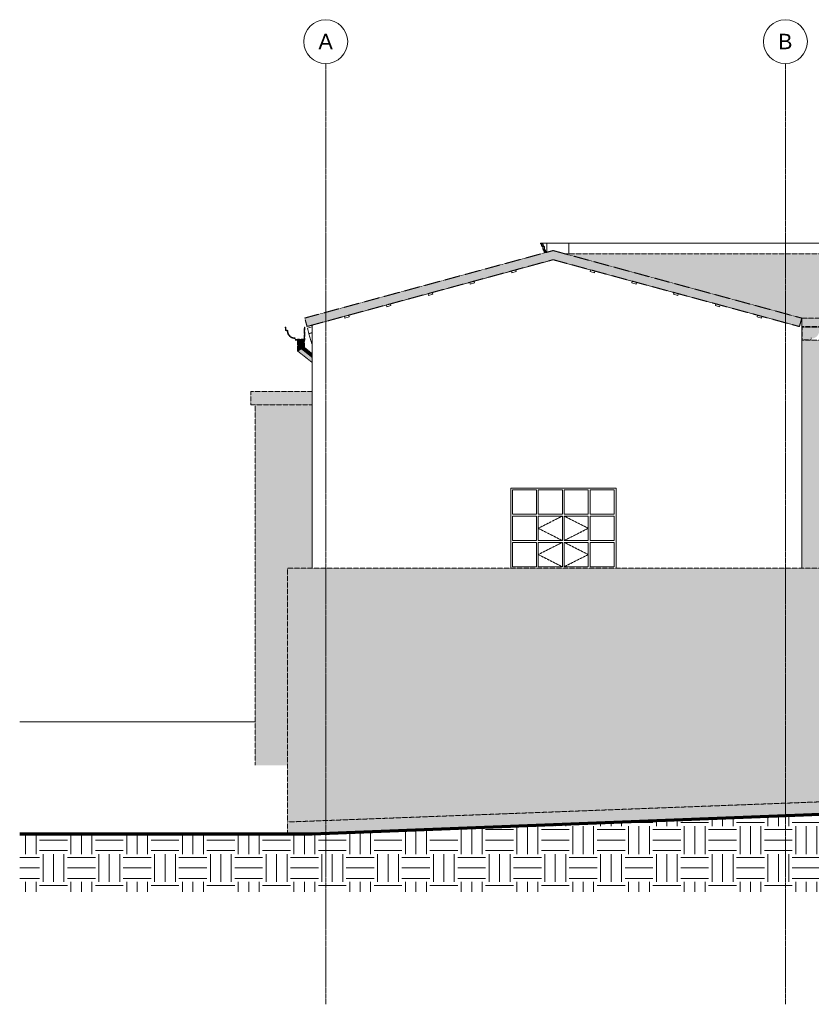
# Model space of a CAD drawing. Header units: millimetres. Extents: x -5998 to 63709, y -2391 to 8822.
# Tile 240 of 256: x 36726 to 45742, y -2385 to 8822. Entities that reach past the tile are written whole.
import ezdxf

# ---------------------------------------------------------------- set-up
doc = ezdxf.new("R2010")
doc.units = ezdxf.units.MM
for name, pattern in [('_Tracejado médio', [4, 3, -1]), ('_Tracejado pequeno', [2.25, 1.5, -0.75]), ('_Traço - ponto', [16, 12, -2, 0, -2])]:
    doc.linetypes.add(name, pattern=pattern)
for name, color, linetype, lineweight in [('A-FLOR', 192, 'Continuous', 18), ('A-FLOR-PATT', 8, 'Continuous', 25), ('A-GENM', 13, 'Continuous', 18), ('A-GLAZ', 151, 'Continuous', 18), ('A-GLAZ-CWMG', 51, 'Continuous', 18), ('A-GLAZ-HDLN', 1, '_Tracejado pequeno', 18), ('A-ROOF', 132, 'Continuous', 25), ('A-ROOF-OTLN', 132, 'Continuous', 25), ('A-ROOF-PATT', 132, 'Continuous', 25), ('A-WALL', 113, 'Continuous', 25), ('S-GRID', 1, 'Continuous', 9), ('S-GRID-IDEN', 1, 'Continuous', 9)]:
    doc.layers.add(name, color=color, linetype=linetype, lineweight=lineweight)
doc.styles.add('Arial_2', font='arial.ttf', dxfattribs={"height": 175})
pattern_1 = [(0, (39492.54, 0), (317.5, 317.5), [317.5, -317.5]), (0, (39492.54, 119.06), (317.5, 317.5), [317.5, -317.5]), (0, (39492.54, 238.12), (317.5, 317.5), [317.5, -317.5]), (90, (39532.23, 277.8), (-317.5, 317.5), [317.5, -317.5]), (90, (39651.3, 277.8), (-317.5, 317.5), [317.5, -317.5]), (90, (39770.36, 277.8), (-317.5, 317.5), [317.5, -317.5])]

# ---------------------------------------------------------------- blocks, each defined once
blk = doc.blocks.new('Janelas_J2 e J4 - J4 - 1_2 x 1_81-4330366-ELEVAÇÃO 4 - MANTER _ DEMOLIR')
at = {"layer": 'A-GLAZ'}
for p, q in [((2798, 3192), (2798, 3470)), ((2798, 3470), (3073, 3470)), ((3073, 3470), (3073, 3192)), ((3093, 3192), (3093, 3470)), ((3093, 3470), (3368, 3470)), ((3368, 3470), (3368, 3192)), ((3388, 3192), (3388, 3470)), ((3388, 3470), (3663, 3470)), ((3663, 3470), (3663, 3192)), ((3683, 3192), (3683, 3470)), ((3683, 3470), (3958, 3470)), ((3958, 3470), (3958, 3192)), ((3073, 3192), (2798, 3192)), ((2798, 2893), (2798, 3172)), ((2798, 3172), (3073, 3172)), ((3073, 3172), (3073, 2893)), ((3368, 3192), (3093, 3192)), ((3093, 2893), (3093, 3172)), ((3093, 3172), (3368, 3172)), ((3368, 3172), (3368, 2893)), ((3663, 3192), (3388, 3192)), ((3388, 2893), (3388, 3172)), ((3388, 3172), (3663, 3172)), ((3663, 3172), (3663, 2893)), ((3958, 3192), (3683, 3192)), ((3683, 2893), (3683, 3172)), ((3683, 3172), (3958, 3172)), ((3958, 3172), (3958, 2893)), ((3073, 2893), (2798, 2893)), ((2798, 2595), (2798, 2873)), ((2798, 2873), (3073, 2873)), ((3073, 2873), (3073, 2595)), ((3368, 2893), (3093, 2893)), ((3093, 2595), (3093, 2873)), ((3093, 2873), (3368, 2873)), ((3368, 2873), (3368, 2595)), ((3663, 2893), (3388, 2893)), ((3388, 2595), (3388, 2873)), ((3388, 2873), (3663, 2873)), ((3663, 2873), (3663, 2595)), ((3958, 2893), (3683, 2893)), ((3683, 2595), (3683, 2873)), ((3683, 2873), (3958, 2873)), ((3958, 2873), (3958, 2595)), ((3073, 2595), (2798, 2595)), ((3368, 2595), (3093, 2595)), ((3663, 2595), (3388, 2595)), ((3958, 2595), (3683, 2595))]:
    blk.add_line(p, q, dxfattribs=at)
at = {"layer": 'A-GLAZ-HDLN'}
for p, q in [((3368, 3172), (3093, 3033)), ((3388, 3172), (3663, 3033)), ((3093, 3033), (3368, 2893)), ((3663, 3033), (3388, 2893)), ((3368, 2873), (3093, 2734)), ((3388, 2873), (3663, 2734)), ((3093, 2734), (3368, 2595)), ((3663, 2734), (3388, 2595))]:
    blk.add_line(p, q, dxfattribs=at)
blk = doc.blocks.new('Generic Models 19 - Generic Models 19-3087287-ELEVAÇÃO 4 - MANTER _ DEMOLIR')
at = {"layer": 'A-GENM'}
for p, q in [((3120, 6279), (3135, 6279)), ((3120, 6269), (3120, 6279)), ((3135, 6279), (3140, 6279)), ((3135, 6269), (3135, 6279)), ((3140, 6279), (3140, 6269)), ((3140, 6279), (3190, 6279)), ((3190, 6174), (3190, 6279)), ((18380, 6279), (18430, 6279)), ((18430, 6279), (18430, 6269)), ((3135, 6269), (3120, 6269)), ((3145, 6249), (3130, 6249)), ((3140, 6269), (3135, 6269)), ((3135, 6239), (3135, 6249)), ((3150, 6239), (3135, 6239)), ((3142, 6269), (3140, 6269)), ((3150, 6249), (3145, 6249)), ((3145, 6210), (3145, 6239)), ((3160, 6210), (3145, 6210)), ((3155, 6249), (3150, 6249)), ((3150, 6239), (3150, 6249)), ((3155, 6239), (3150, 6239)), ((3150, 6197), (3150, 6210)), ((3165, 6197), (3150, 6197)), ((3155, 6249), (3155, 6239)), ((3165, 6239), (3155, 6239)), ((3155, 6187), (3155, 6197)), ((3170, 6187), (3155, 6187)), ((3160, 6210), (3160, 6239)), ((3165, 6210), (3160, 6210)), ((3160, 6166), (3160, 6187)), ((3165, 6239), (3165, 6210)), ((3170, 6210), (3165, 6210)), ((3165, 6197), (3165, 6210)), ((3170, 6197), (3165, 6197)), ((3170, 6210), (3170, 6197)), ((3175, 6197), (3170, 6197)), ((3170, 6187), (3170, 6197)), ((3170, 6169), (3170, 6187)), ((3175, 6187), (3170, 6187)), ((3175, 6197), (3175, 6187)), ((3180, 6187), (3175, 6187)), ((3175, 6170), (3175, 6187)), ((3180, 6187), (3180, 6172)), ((18380, 6169), (18380, 6182)), ((18395, 6187), (18390, 6187)), ((18390, 6187), (18390, 6161)), ((18400, 6197), (18395, 6197)), ((18395, 6197), (18395, 6187)), ((18405, 6210), (18400, 6210)), ((18400, 6210), (18400, 6197)), ((18415, 6239), (18405, 6239)), ((18405, 6239), (18405, 6210)), ((18420, 6249), (18415, 6249)), ((18415, 6249), (18415, 6239)), ((18430, 6269), (18428, 6269)), ((18390, 6161), (18380, 6161)), ((18390, 6152), (18380, 6152)), ((18380, 6076), (18390, 6076)), ((18390, 6152), (18390, 6147)), ((18390, 6147), (18390, 6076)), ((18390, 6076), (18390, 5579)), ((18390, 5579), (18380, 5579)), ((18380, 5579), (18380, 5569)), ((18380, 5569), (18390, 5569)), ((18405, 5549), (18380, 5549)), ((18380, 5549), (18380, 5480)), ((18390, 5569), (18390, 5579)), ((18390, 5569), (18390, 5549)), ((18405, 5475), (18405, 5549))]:
    blk.add_line(p, q, dxfattribs=at)
blk.add_arc((3135, 6255), 16.4, 341.0739, 63.7552, dxfattribs=at)
for points, knots in [([(3130, 6249), (3131, 6252), (3131, 6256), (3130, 6260), (3129, 6263), (3127, 6265), (3125, 6267), (3123, 6269), (3122, 6269)], [0, 0, 0, 0, 0.333333, 0.5, 0.583333, 0.666667, 0.833333, 1, 1, 1, 1]), ([(3145, 6249), (3146, 6252), (3146, 6256), (3145, 6260), (3144, 6263), (3143, 6265), (3140, 6267), (3138, 6269), (3137, 6269)], [0, 0, 0, 0, 0.333333, 0.5, 0.583333, 0.666667, 0.833333, 1, 1, 1, 1]), ([(18428, 6269), (18427, 6269), (18425, 6268), (18423, 6266), (18422, 6264), (18421, 6262), (18420, 6261), (18420, 6259), (18419, 6257), (18419, 6255), (18419, 6252), (18420, 6251), (18420, 6249)], [0, 0, 0, 0, 0.166667, 0.25, 0.333333, 0.416667, 0.5, 0.583333, 0.666667, 0.75, 0.833333, 1, 1, 1, 1])]:
    blk.add_open_spline(points, degree=3, knots=knots, dxfattribs=at)
blk = doc.blocks.new('Generic Models 24 - Generic Models 24-3312760-ELEVAÇÃO 4 - MANTER _ DEMOLIR')
at = {"layer": 'A-GENM', "linetype": '_Tracejado médio'}
h = blk.add_hatch(color=41, dxfattribs=at)
h.paths.add_polyline_path([(352, 5051), (392, 5071), (392, 5175), (352, 5175), (352, 5069)], flags=0)
h.paths.add_polyline_path([(363, 5180), (392, 5180), (392, 5186), (352, 5186), (352, 5180), (357, 5180)], flags=0)
h = blk.add_hatch(color=41, dxfattribs=at)
h.paths.add_polyline_path([(392, 5071), (432, 5090), (432, 5175), (392, 5175), (392, 5076)], flags=0)
h.paths.add_polyline_path([(426, 5180), (427, 5180), (427, 5186), (392, 5186), (392, 5180), (426, 5180)], flags=0)
for points in [[(18675, 5168), (18687, 5168), (18687, 5174), (18647, 5174), (18647, 5168), (18673, 5168)], [(18687, 5068), (18687, 5168), (18647, 5168), (18647, 5088), (18685, 5069)], [(18727, 5168), (18727, 5168), (18727, 5174), (18687, 5174), (18687, 5168), (18726, 5168)], [(18727, 5049), (18727, 5168), (18687, 5168), (18687, 5068), (18726, 5050)], [(518, 4920), (518, 4971), (392, 5071), (352, 5051), (497, 4936)], [(518, 4971), (518, 5021), (432, 5090), (392, 5071), (485, 4997)], [(18348, 4801), (18687, 5068), (18647, 5088), (18348, 4852), (18348, 4804)], [(18348, 4751), (18727, 5049), (18687, 5068), (18348, 4801), (18348, 4751)]]:
    blk.add_hatch(color=41, dxfattribs=at).paths.add_polyline_path(points, flags=0)
at = {"layer": 'A-GENM', "color": 30, "linetype": '_Tracejado médio'}
for p, q in [((352, 5186), (352, 5180)), ((352, 5186), (392, 5186)), ((352, 5175), (352, 5051)), ((392, 5186), (427, 5186)), ((432, 5090), (432, 5175)), ((18647, 5174), (18647, 5168)), ((18647, 5168), (18647, 5088)), ((18647, 5168), (18687, 5168)), ((18687, 5168), (18727, 5168)), ((18727, 5168), (18727, 5174)), ((18727, 5049), (18727, 5168)), ((352, 5051), (518, 4920)), ((518, 5021), (432, 5090)), ((18647, 5088), (18348, 4852)), ((18348, 4751), (18727, 5049))]:
    blk.add_line(p, q, dxfattribs=at)
for points, knots in [([(352, 5051), (352, 5051), (352, 5052), (357, 5054), (362, 5056), (367, 5059), (373, 5062), (381, 5066), (388, 5069), (392, 5071)], [0.5, 0.5, 0.5, 0.5, 0.5833333, 0.6666667, 0.75, 0.7916667, 0.8333333, 0.9166667, 1, 1, 1, 1]), ([(392, 5071), (395, 5072), (402, 5076), (410, 5080), (416, 5083), (421, 5085), (427, 5088), (431, 5090), (432, 5090), (432, 5090)], [0, 0, 0, 0, 0.0833333, 0.1666667, 0.2083333, 0.25, 0.3333333, 0.4166667, 0.5, 0.5, 0.5, 0.5]), ([(18647, 5088), (18647, 5088), (18648, 5087), (18652, 5085), (18657, 5083), (18662, 5080), (18668, 5077), (18676, 5073), (18683, 5070), (18687, 5068)], [0.5, 0.5, 0.5, 0.5, 0.5833333, 0.6666667, 0.75, 0.7916667, 0.8333333, 0.9166667, 1, 1, 1, 1]), ([(18687, 5068), (18690, 5067), (18697, 5063), (18706, 5059), (18711, 5057), (18717, 5054), (18722, 5051), (18726, 5049), (18727, 5049), (18727, 5049)], [0, 0, 0, 0, 0.0833333, 0.1666667, 0.2083333, 0.25, 0.3333333, 0.4166667, 0.5, 0.5, 0.5, 0.5])]:
    blk.add_open_spline(points, degree=3, knots=knots, dxfattribs=at)
blk = doc.blocks.new('Rectangular Mullion - 2x5 cm-4253635-ELEVAÇÃO 4 - MANTER _ DEMOLIR')
at = {"layer": 'A-GLAZ-CWMG'}
for p, q in [((5591, 5458), (5586, 5439)), ((5586, 5439), (5634, 5425)), ((5639, 5445), (5591, 5458)), ((5634, 5425), (5639, 5445))]:
    blk.add_line(p, q, dxfattribs=at)
blk = doc.blocks.new('Rectangular Mullion - 2x5 cm-3922211-ELEVAÇÃO 4 - MANTER _ DEMOLIR')
at = {"layer": 'A-GLAZ-CWMG'}
for p, q in [((935, 5459), (887, 5446)), ((887, 5446), (892, 5426)), ((892, 5426), (940, 5440)), ((940, 5440), (935, 5459))]:
    blk.add_line(p, q, dxfattribs=at)
blk = doc.blocks.new('Rectangular Mullion - 2x5 cm-3922816-ELEVAÇÃO 4 - MANTER _ DEMOLIR')
at = {"layer": 'A-GLAZ-CWMG'}
for p, q in [((5116, 5587), (5110, 5568)), ((5110, 5568), (5159, 5555)), ((5164, 5574), (5116, 5587)), ((5159, 5555), (5164, 5574))]:
    blk.add_line(p, q, dxfattribs=at)
blk = doc.blocks.new('Rectangular Mullion - 2x5 cm-4253693-ELEVAÇÃO 4 - MANTER _ DEMOLIR')
at = {"layer": 'A-GLAZ-CWMG'}
for p, q in [((4640, 5716), (4635, 5697)), ((4688, 5703), (4640, 5716)), ((4635, 5697), (4683, 5684)), ((4683, 5684), (4688, 5703))]:
    blk.add_line(p, q, dxfattribs=at)
blk = doc.blocks.new('Rectangular Mullion - 2x5 cm-3922826-ELEVAÇÃO 4 - MANTER _ DEMOLIR')
at = {"layer": 'A-GLAZ-CWMG'}
for p, q in [((4164, 5845), (4159, 5826)), ((4213, 5832), (4164, 5845)), ((4208, 5813), (4213, 5832)), ((4159, 5826), (4208, 5813))]:
    blk.add_line(p, q, dxfattribs=at)
blk = doc.blocks.new('Rectangular Mullion - 2x5 cm-4253695-ELEVAÇÃO 4 - MANTER _ DEMOLIR')
at = {"layer": 'A-GLAZ-CWMG'}
for p, q in [((3689, 5974), (3684, 5955)), ((3684, 5955), (3732, 5942)), ((3737, 5961), (3689, 5974)), ((3732, 5942), (3737, 5961))]:
    blk.add_line(p, q, dxfattribs=at)
blk = doc.blocks.new('Rectangular Mullion - 4x6_3-3931228-ELEVAÇÃO 4 - MANTER _ DEMOLIR')
at = {"layer": 'A-GLAZ-CWMG'}
for p, q in [((465, 5311), (518, 5325)), ((482, 5250), (465, 5311)), ((482, 5250), (518, 5260))]:
    blk.add_line(p, q, dxfattribs=at)
blk = doc.blocks.new('Rectangular Mullion - 6x12 cm 2-4090239-ELEVAÇÃO 4 - MANTER _ DEMOLIR')
at = {"layer": 'A-GLAZ-CWMG'}
for p, q in [((482, 5248), (518, 5258)), ((513, 5132), (482, 5248)), ((518, 5133), (513, 5132))]:
    blk.add_line(p, q, dxfattribs=at)
blk = doc.blocks.new('Grid - Head Grid-11506-ELEVAÇÃO 4 - MANTER _ DEMOLIR')
at = {"layer": 'S-GRID-IDEN'}
blk.add_circle((673, 8572), 250, dxfattribs=at)

msp = doc.modelspace()

# ---------------------------------------------------------------- hatches: boundary and pattern name
at = {"layer": 'A-FLOR'}
msp.add_hatch(color=254, dxfattribs=at).paths.add_polyline_path([(39778, -450), (39781, -450), (49038, -100), (49038, 40), (39778, -310)], flags=0)
at = {"layer": 'A-FLOR-PATT', "lineweight": 18}
h = msp.add_hatch(dxfattribs=at)
h.set_pattern_fill('FP_2', color=256, style=0, pattern_type=2)
h.set_pattern_definition(pattern_1)
h.paths.add_polyline_path([(48789, -1106), (49038, -1106), (49038, -100), (40058, -450), (40058, -1106), (45773, -1106)], flags=0)
h = msp.add_hatch(dxfattribs=at)
h.set_pattern_fill('FP_2', color=256, style=0, pattern_type=2)
h.set_pattern_definition(pattern_1)
h.paths.add_polyline_path([(36726, -1106), (40058, -1106), (40058, -450), (36726, -450)], flags=0)
at = {"layer": 'A-ROOF'}
for points in [[(45607, 5329), (45633, 5425), (42801, 6194), (39973, 5426), (39999, 5330), (42801, 6090), (44265, 5693)], [(51150, 5329), (51129, 5425), (45633, 5425), (45633, 5329), (51129, 5329)], [(39742, 4440), (40058, 4440), (40058, 4590), (39358, 4590), (39358, 4440)]]:
    msp.add_hatch(color=254, dxfattribs=at).paths.add_polyline_path(points, flags=0)
at = {"layer": 'A-ROOF-OTLN'}
for points in [[(39930, 5175), (39972, 5175), (39972, 5324), (39967, 5324), (39967, 5180), (39867, 5180), (39864, 5200), (39845, 5201), (39826, 5207), (39810, 5217), (39796, 5231), (39786, 5247), (39781, 5265), (39779, 5284), (39759, 5288), (39756, 5324), (39751, 5323), (39755, 5284), (39774, 5280), (39777, 5258), (39786, 5238), (39799, 5220), (39817, 5206), (39838, 5198), (39860, 5195), (39863, 5175), (39883, 5175)], [(45726, 5174), (45743, 5174), (45746, 5193), (45769, 5196), (45789, 5205), (45807, 5219), (45820, 5236), (45829, 5257), (45832, 5279), (45852, 5282), (45855, 5322), (45850, 5323), (45847, 5287), (45827, 5283), (45826, 5264), (45820, 5246), (45810, 5229), (45796, 5216), (45780, 5206), (45761, 5200), (45742, 5199), (45739, 5179), (45639, 5179), (45639, 5323), (45634, 5323), (45634, 5174), (45679, 5174)], [(45739, 5179), (45742, 5199), (45761, 5200), (45780, 5206), (45796, 5216), (45810, 5229), (45820, 5247), (45826, 5264), (45827, 5283), (45847, 5287), (45850, 5323), (45639, 5323), (45639, 5179), (45726, 5179)]]:
    msp.add_hatch(color=254, dxfattribs=at).paths.add_polyline_path(points, flags=0)
at = {"layer": 'A-ROOF-PATT'}
msp.add_hatch(color=254, dxfattribs=at).paths.add_polyline_path([(50296, 5425), (51129, 5425), (54506, 6158), (42935, 6158), (45633, 5425), (48789, 5425)], flags=0)
at = {"layer": 'A-WALL', "lineweight": 18}
h = msp.add_hatch(color=41, dxfattribs=at)
h.paths.add_polyline_path([(50296, 2580), (50993, 2580), (50993, 5174), (45634, 5174), (45634, 5323), (50993, 5323), (50993, 5329), (45633, 5329), (45633, 2580), (48028, 2580), (48028, 3630), (49228, 3630), (49228, 2580), (50038, 2580)], flags=0)
h.paths.add_polyline_path([(47421, 2680), (47396, 2680), (47396, 2780), (46626, 2780), (46626, 2680), (46601, 2680), (46601, 2780), (46576, 2780), (46576, 3435), (47446, 3435), (47446, 2780), (47421, 2780), (47421, 2709)], flags=0)
at = {"layer": 'A-WALL'}
msp.add_hatch(color=254, dxfattribs=at).paths.add_polyline_path([(39742, 336), (39778, 336), (39778, 2580), (40058, 2580), (40058, 4440), (39408, 4440), (39408, 336)], flags=0)
h = msp.add_hatch(color=254, dxfattribs=at)
h.paths.add_polyline_path([(39978, -450), (39978, -443), (39781, -450)], flags=0)
h.paths.add_polyline_path([(39778, -310), (39978, -302), (39978, 2580), (39778, 2580), (39778, 40)], flags=0)
h = msp.add_hatch(color=254, dxfattribs=at)
h.paths.add_polyline_path([(40057, -450), (40058, -450), (48789, -110), (39978, -443), (39978, -450)], flags=0)
h.paths.add_polyline_path([(39978, -302), (49038, 40), (49038, 2580), (39978, 2580), (39978, 40)], flags=0)

# ---------------------------------------------------------------- linework, layer by layer
at = {"layer": 'A-FLOR'}
msp.add_line((39408, 830), (36726, 830), dxfattribs=at)
at = {"layer": 'A-FLOR', "color": 30, "linetype": '_Tracejado médio'}
for p, q in [((39778, -310), (49038, 40)), ((48953, -103), (39781, -450)), ((39778, -310), (39778, -450))]:
    msp.add_line(p, q, dxfattribs=at)
at = {"layer": 'A-FLOR', "lineweight": 70}
for p, q in [((49038, -100), (40058, -450)), ((40058, -450), (36726, -450))]:
    msp.add_line(p, q, dxfattribs=at)
at = {"layer": 'A-ROOF', "color": 30, "linetype": '_Tracejado médio', "lineweight": 18}
for p, q in [((39973, 5426), (42801, 6194)), ((42801, 6194), (45633, 5425)), ((42801, 6090), (39999, 5330)), ((45607, 5329), (42801, 6090)), ((42935, 6158), (54506, 6158)), ((39973, 5426), (39999, 5330)), ((45607, 5329), (45633, 5425)), ((45633, 5425), (58172, 5425)), ((40058, 4590), (39358, 4590)), ((39358, 4590), (39358, 4440)), ((39358, 4440), (40058, 4440))]:
    msp.add_line(p, q, dxfattribs=at)
at = {"layer": 'A-ROOF-OTLN', "color": 30, "linetype": '_Tracejado médio', "lineweight": 18}
for p, q in [((39756, 5324), (39751, 5323)), ((39751, 5323), (39755, 5284)), ((39755, 5284), (39774, 5280)), ((39759, 5288), (39756, 5324)), ((39779, 5284), (39759, 5288)), ((39972, 5324), (39967, 5324)), ((39967, 5324), (39967, 5180)), ((39972, 5175), (39972, 5324)), ((45634, 5323), (45634, 5174)), ((58178, 5323), (45634, 5323)), ((45639, 5179), (45639, 5323)), ((39860, 5195), (39863, 5175)), ((39863, 5175), (39972, 5175)), ((39867, 5180), (39864, 5200)), ((39967, 5180), (39867, 5180)), ((58282, 5174), (45634, 5174)), ((45739, 5179), (45639, 5179)), ((45742, 5199), (45739, 5179))]:
    msp.add_line(p, q, dxfattribs=at)
for radius, start, end in [(85.6, 180.036, 270), (80.6, 177.0671, 272.9709)]:
    msp.add_arc((39860, 5280), radius, start, end, dxfattribs=at)
at = {"layer": 'A-WALL', "lineweight": 18}
for p, q in [((42730, 6174), (42730, 6279)), ((42730, 6279), (42980, 6279)), ((42980, 6279), (42980, 6158)), ((46246, 6279), (42980, 6279)), ((42801, 6090), (40058, 5346)), ((45607, 5329), (42801, 6090)), ((45633, 5425), (45607, 5329)), ((45633, 2580), (45633, 5425)), ((40058, 5346), (40058, 2580)), ((42318, 2580), (42318, 3490)), ((42318, 3490), (43518, 3490)), ((43518, 3490), (43518, 2580))]:
    msp.add_line(p, q, dxfattribs=at)
at = {"layer": 'A-WALL', "color": 30, "linetype": '_Tracejado médio', "lineweight": 18}
for p, q in [((51150, 5329), (45633, 5329)), ((39408, 4440), (39408, 336)), ((39778, -310), (39778, 2580)), ((49038, 2580), (39778, 2580))]:
    msp.add_line(p, q, dxfattribs=at)
at = {"layer": 'S-GRID', "linetype": '_Traço - ponto'}
for p, q in [((40213, -2385), (40213, 8322)), ((45448, -2385), (45448, 8322))]:
    msp.add_line(p, q, dxfattribs=at)

# ---------------------------------------------------------------- block references
at = {"layer": 'A-GENM'}
msp.add_blockref('Generic Models 19 - Generic Models 19-3087287-ELEVAÇÃO 4 - MANTER _ DEMOLIR', (39539, 0), dxfattribs=at)
at = {"layer": 'A-GENM', "color": 30, "linetype": '_Tracejado médio'}
msp.add_blockref('Generic Models 24 - Generic Models 24-3312760-ELEVAÇÃO 4 - MANTER _ DEMOLIR', (39539, 0), dxfattribs=at)
at = {"layer": 'A-GLAZ'}
msp.add_blockref('Janelas_J2 e J4 - J4 - 1_2 x 1_81-4330366-ELEVAÇÃO 4 - MANTER _ DEMOLIR', (39539, 0), dxfattribs=at)
at = {"layer": 'A-GLAZ-CWMG'}
for name, p in [('Rectangular Mullion - 2x5 cm-3922211-ELEVAÇÃO 4 - MANTER _ DEMOLIR', (41440, 516)), ('Rectangular Mullion - 2x5 cm-4253695-ELEVAÇÃO 4 - MANTER _ DEMOLIR', (39539, 0)), ('Rectangular Mullion - 2x5 cm-3922211-ELEVAÇÃO 4 - MANTER _ DEMOLIR', (40965, 387)), ('Rectangular Mullion - 2x5 cm-3922826-ELEVAÇÃO 4 - MANTER _ DEMOLIR', (39539, 0)), ('Rectangular Mullion - 2x5 cm-3922211-ELEVAÇÃO 4 - MANTER _ DEMOLIR', (40490, 258)), ('Rectangular Mullion - 2x5 cm-4253693-ELEVAÇÃO 4 - MANTER _ DEMOLIR', (39539, 0)), ('Rectangular Mullion - 2x5 cm-3922211-ELEVAÇÃO 4 - MANTER _ DEMOLIR', (40015, 129)), ('Rectangular Mullion - 2x5 cm-3922816-ELEVAÇÃO 4 - MANTER _ DEMOLIR', (39539, 0)), ('Rectangular Mullion - 2x5 cm-3922211-ELEVAÇÃO 4 - MANTER _ DEMOLIR', (39539, 0)), ('Rectangular Mullion - 2x5 cm-4253635-ELEVAÇÃO 4 - MANTER _ DEMOLIR', (39539, 0)), ('Rectangular Mullion - 4x6_3-3931228-ELEVAÇÃO 4 - MANTER _ DEMOLIR', (39539, 0)), ('Rectangular Mullion - 6x12 cm 2-4090239-ELEVAÇÃO 4 - MANTER _ DEMOLIR', (39539, 0))]:
    msp.add_blockref(name, p, dxfattribs=at)
at = {"layer": 'S-GRID-IDEN'}
for p in [(39539, 0), (44774, 0)]:
    msp.add_blockref('Grid - Head Grid-11506-ELEVAÇÃO 4 - MANTER _ DEMOLIR', p, dxfattribs=at)

# ---------------------------------------------------------------- texts
at = {"layer": 'S-GRID-IDEN', "char_height": 175, "width": 200.42, "attachment_point": 1, "style": 'Arial_2'}
for s, insert in [('A', (40129, 8661)), ('B', (45364, 8661))]:
    msp.add_mtext(s, dxfattribs=dict(at, insert=insert))

doc.saveas('drawing.dxf')
